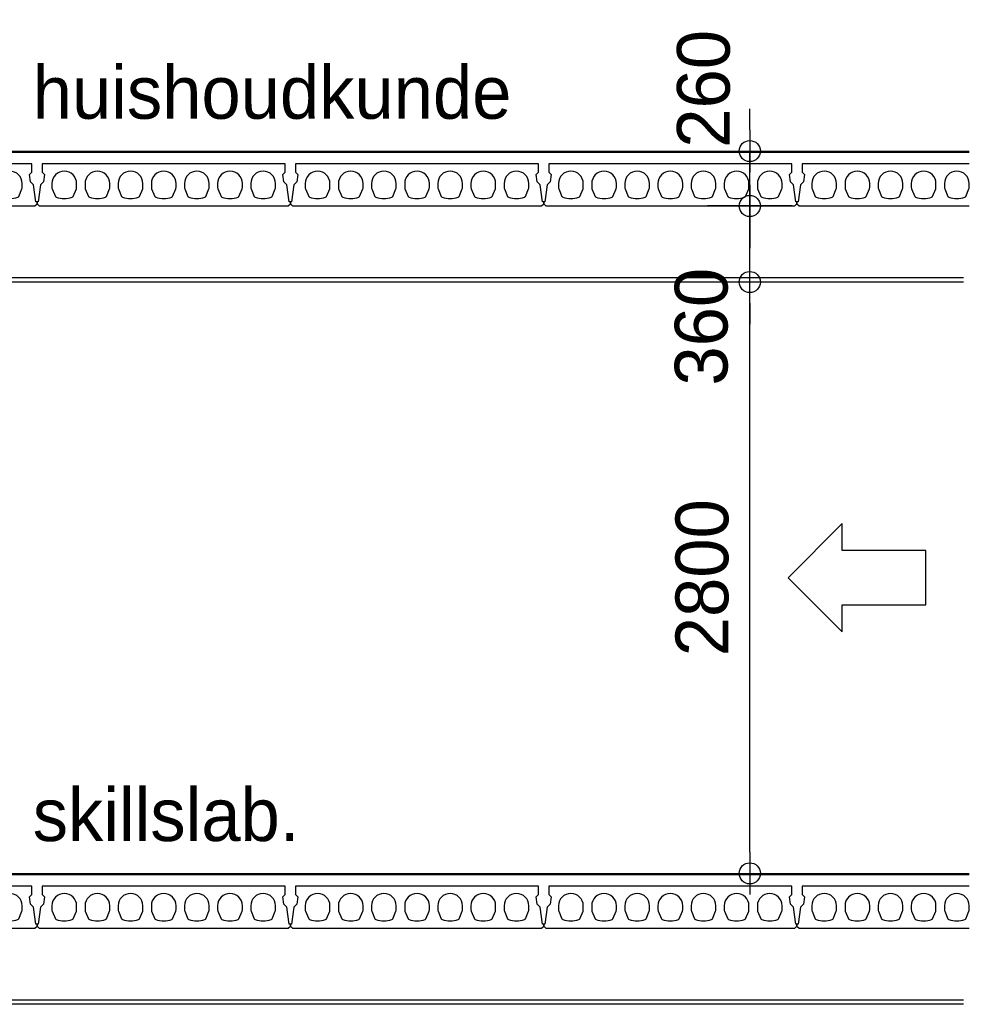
# Model space of a CAD drawing. Extents: x 0 to 140000, y 0 to 84100.
# Tile 26 of 105: x 14791 to 19290, y 21547 to 26209. Entities that reach past the tile are written whole.
import ezdxf
from ezdxf.enums import TextEntityAlignment as Align

# ---------------------------------------------------------------- set-up
doc = ezdxf.new("R2010")
doc.units = 0
doc.header["$LTSCALE"] = 100
doc.header["$MEASUREMENT"] = 0
doc.header["$PDMODE"] = 35
doc.header["$PDSIZE"] = 5
doc.layers.get('0').update_dxf_attribs({"linetype": 'CONTINUOUS'})
doc.layers.get('DEFPOINTS').update_dxf_attribs({"linetype": 'CONTINUOUS'})
for name, color, linetype in [('AL$0A---_WIJZIGINGEN', 2, 'CONTINUOUS'), ('AL23----_VLOEREN', 7, 'CONTINUOUS'), ('AL43----_VLOERAFW', 1, 'CONTINUOUS'), ('AL45----_PLAFONDAFW', 7, 'CONTINUOUS'), ('AM$1A---_ALGEMEEN', 1, 'CONTINUOUS'), ('AT$0A---_WIJZIGINGEN', 7, 'CONTINUOUS'), ('AT$1A---_ALGEMEEN', 7, 'CONTINUOUS')]:
    doc.layers.add(name, color=color, linetype=linetype)
doc.styles.add('00_10', font='B-GBP.shx', dxfattribs={"height": 12})
doc.styles.add('03_AT', font='B-GBP')
doc.styles.add('B-01', font='b-gbp')
doc.dimstyles.new('1732', dxfattribs={"dimscale": 100, "dimtxt": 2.5, "dimasz": 1, "dimexe": 0.18, "dimexo": 0.0625, "dimgap": 1, "dimtad": 1, "dimdec": 0, "dimzin": 0, "dimtxsty": 'B-01', "dimblk1": 'B-TOD', "dimblk2": 'B-TOD', "dimsah": 1, "dimcen": 1, "dimse1": 1, "dimse2": 1, "dimclrt": 2, "dimazin": 3, "dimtfac": 1, "dimtdec": 1, "dimtmove": 0, "dimatfit": 3, "dimtolj": 1, "dimtzin": 0})

# ---------------------------------------------------------------- blocks, each defined once
blk = doc.blocks.new('B-TOD')
for p, q in [((0, -2), (0, 2)), ((-1, 0), (1, 0))]:
    blk.add_line(p, q)
blk.add_circle((0, 0), 0.5)
blk = doc.blocks.new('*D370')
at = {"color": 0, "linetype": 'BYBLOCK'}
blk.add_line((18250, 22266.7), (18250, 24866.7), dxfattribs=at)
at = {"layer": 'DEFPOINTS', "color": 0, "linetype": 'BYBLOCK'}
for p in [(17896.4, 24966.7), (18250, 24966.7), (17887, 22166.7)]:
    blk.add_point(p, dxfattribs=at)
at = {"color": 0, "linetype": 'BYBLOCK', "xscale": 100, "yscale": 100, "zscale": 100}
for p, rotation in [((18250, 24966.7), 90), ((18250, 22166.7), 270)]:
    blk.add_blockref('B-TOD', p, dxfattribs=dict(at, rotation=rotation))
at = {"color": 2, "linetype": 'BYBLOCK', "insert": (18025, 23566.7), "char_height": 250, "attachment_point": 5, "rotation": 90, "style": 'B-01'}
blk.add_mtext('\\A1;2800', dxfattribs=at)
blk = doc.blocks.new('*D371')
at = {"color": 0, "linetype": 'BYBLOCK'}
for p, q in [((18250, 25426.7), (18250, 25526.7)), ((18250, 24966.7), (18250, 25326.7)), ((18250, 24966.7), (18250, 25326.7)), ((18250, 24866.7), (18250, 24766.7))]:
    blk.add_line(p, q, dxfattribs=at)
at = {"layer": 'DEFPOINTS', "color": 0, "linetype": 'BYBLOCK'}
for p in [(17883.7, 25326.7), (18250, 25326.7), (17896.4, 24966.7)]:
    blk.add_point(p, dxfattribs=at)
at = {"color": 0, "linetype": 'BYBLOCK', "xscale": 100, "yscale": 100, "zscale": 100}
for p, rotation in [((18250, 25326.7), 270), ((18250, 24966.7), 90)]:
    blk.add_blockref('B-TOD', p, dxfattribs=dict(at, rotation=rotation))
at = {"color": 2, "linetype": 'BYBLOCK', "insert": (18021.4, 24755.2), "char_height": 250, "attachment_point": 5, "rotation": 90, "style": 'B-01'}
blk.add_mtext('\\A1;360', dxfattribs=at)
blk = doc.blocks.new('*D372')
at = {"color": 0, "linetype": 'BYBLOCK'}
for p, q in [((18250, 25686.7), (18250, 25786.7)), ((18250, 25326.7), (18250, 25586.7)), ((18250, 25326.7), (18250, 25586.7)), ((18250, 25226.7), (18250, 25126.7))]:
    blk.add_line(p, q, dxfattribs=at)
at = {"layer": 'DEFPOINTS', "color": 0, "linetype": 'BYBLOCK'}
for p in [(17883.7, 25586.7), (18250, 25586.7), (17887, 25326.7)]:
    blk.add_point(p, dxfattribs=at)
at = {"color": 0, "linetype": 'BYBLOCK', "xscale": 100, "yscale": 100, "zscale": 100}
for p, rotation in [((18250, 25586.7), 270), ((18250, 25326.7), 90)]:
    blk.add_blockref('B-TOD', p, dxfattribs=dict(at, rotation=rotation))
at = {"color": 2, "linetype": 'BYBLOCK', "insert": (18031.9, 25881.5), "char_height": 250, "attachment_point": 5, "rotation": 90, "style": 'B-01'}
blk.add_mtext('\\A1;260', dxfattribs=at)
blk = doc.blocks.new('N110200A_8790002')
blk.add_lwpolyline([(590, 0), (600, 10), (600, 20), (595, 20), (583.485281, 100.60303), (569.343146, 114.745166), (564.393398, 149.393398), (575, 160), (575, 200), (-575, 200), (-575, 160), (-564.393398, 149.393398), (-569.343146, 114.745166), (-583.485281, 100.60303), (-595, 20), (-600, 20), (-600, 10), (-590, 0)], close=True)
for points in [[(-529.5, 106.5), (-529.5, 86.873683, 0.099699), (-528.330573, 81.0672), (-513.225136, 45.08727, 0.216278), (-508.981623, 41.155233, 0.162058), (-433.018377, 41.155233, 0.216278), (-428.774864, 45.08727), (-413.669427, 81.0672, 0.099699), (-412.5, 86.873683), (-412.5, 106.5, 1)], [(-372.5, 106.5), (-372.5, 86.873683, 0.099699), (-371.330573, 81.0672), (-356.225136, 45.08727, 0.216278), (-351.981623, 41.155233, 0.162058), (-276.018377, 41.155233, 0.216278), (-271.774864, 45.08727), (-256.669427, 81.0672, 0.099699), (-255.5, 86.873683), (-255.5, 106.5, 1)], [(-215.5, 106.5), (-215.5, 86.873683, 0.099699), (-214.330573, 81.0672), (-199.225136, 45.08727, 0.216278), (-194.981623, 41.155233, 0.162058), (-119.018377, 41.155233, 0.216278), (-114.774864, 45.08727), (-99.669427, 81.0672, 0.099699), (-98.5, 86.873683), (-98.5, 106.5, 1)], [(-58.5, 106.5), (-58.5, 86.873683, 0.099699), (-57.330573, 81.0672), (-42.225136, 45.08727, 0.216278), (-37.981623, 41.155233, 0.162058), (37.981623, 41.155233, 0.216278), (42.225136, 45.08727), (57.330573, 81.0672, 0.099699), (58.5, 86.873683), (58.5, 106.5, 1)], [(98.5, 106.5), (98.5, 86.873683, 0.099699), (99.669427, 81.0672), (114.774864, 45.08727, 0.216278), (119.018377, 41.155233, 0.162058), (194.981623, 41.155233, 0.216278), (199.225136, 45.08727), (214.330573, 81.0672, 0.099699), (215.5, 86.873683), (215.5, 106.5, 1)], [(255.5, 106.5), (255.5, 86.873683, 0.099699), (256.669427, 81.0672), (271.774864, 45.08727, 0.216278), (276.018377, 41.155233, 0.162058), (351.981623, 41.155233, 0.216278), (356.225136, 45.08727), (371.330573, 81.0672, 0.099699), (372.5, 86.873683), (372.5, 106.5, 1)], [(412.5, 106.5), (412.5, 86.873683, 0.099699), (413.669427, 81.0672), (428.774864, 45.08727, 0.216278), (433.018377, 41.155233, 0.162058), (508.981623, 41.155233, 0.216278), (513.225136, 45.08727), (528.330573, 81.0672, 0.099699), (529.5, 86.873683), (529.5, 106.5, 1)]]:
    blk.add_lwpolyline(points, format="xyb", close=True)
blk = doc.blocks.new('AS00S005')
at = {"layer": 'AL$0A---_WIJZIGINGEN'}
blk.add_lwpolyline([(0, 0), (-5.12, -5.12), (-5.12, -2.56), (-13.062, -2.56), (-13.062, 2.56), (-5.12, 2.56), (-5.12, 5.12)], close=True, dxfattribs=at)
at = {"layer": 'AT$0A---_WIJZIGINGEN', "color": 3, "style": '03_AT'}
blk.add_attdef('NUMMER', text='', height=3.5, dxfattribs=at).set_placement((-8.982, -0.064), align=Align.MIDDLE)

msp = doc.modelspace()

# ---------------------------------------------------------------- linework, layer by layer
for points in [[(19290, 25526.7), (18498.6, 25526.7), (18498.6, 25486.7), (18509.2, 25476.1), (18504.3, 25441.4), (18490.1, 25427.3), (18478.6, 25346.7), (18473.6, 25346.7), (18473.6, 25336.7), (18483.6, 25326.7), (19290, 25326.7)], [(19290, 22106.7), (18498.6, 22106.7), (18498.6, 22066.7), (18509.2, 22056.1), (18504.3, 22021.4), (18490.1, 22007.3), (18478.6, 21926.7), (18473.6, 21926.7), (18473.6, 21916.7), (18483.6, 21906.7), (19290, 21906.7)]]:
    msp.add_lwpolyline(points)
for points in [[(18544.1, 25433.2), (18544.1, 25413.5, 0.099699), (18545.3, 25407.7), (18560.4, 25371.8, 0.216278), (18564.6, 25367.8, 0.162058), (18640.6, 25367.8, 0.216278), (18644.8, 25371.8), (18659.9, 25407.7, 0.099699), (18661.1, 25413.5), (18661.1, 25433.2, 1)], [(18701.1, 25433.2), (18701.1, 25413.5, 0.099699), (18702.3, 25407.7), (18717.4, 25371.8, 0.216278), (18721.6, 25367.8, 0.162058), (18797.6, 25367.8, 0.216278), (18801.8, 25371.8), (18816.9, 25407.7, 0.099699), (18818.1, 25413.5), (18818.1, 25433.2, 1)], [(18858.1, 25433.2), (18858.1, 25413.5, 0.099699), (18859.3, 25407.7), (18874.4, 25371.8, 0.216278), (18878.6, 25367.8, 0.162058), (18954.6, 25367.8, 0.216278), (18958.8, 25371.8), (18973.9, 25407.7, 0.099699), (18975.1, 25413.5), (18975.1, 25433.2, 1)], [(19015.1, 25433.2), (19015.1, 25413.5, 0.099699), (19016.3, 25407.7), (19031.4, 25371.8, 0.216278), (19035.6, 25367.8, 0.162058), (19111.6, 25367.8, 0.216278), (19115.8, 25371.8), (19130.9, 25407.7, 0.099699), (19132.1, 25413.5), (19132.1, 25433.2, 1)], [(19172.1, 25433.2), (19172.1, 25413.5, 0.099699), (19173.3, 25407.7), (19188.4, 25371.8, 0.216278), (19192.6, 25367.8, 0.162058), (19268.6, 25367.8, 0.216278), (19272.8, 25371.8), (19287.9, 25407.7, 0.099699), (19289.1, 25413.5), (19289.1, 25433.2, 1)], [(18544.1, 22013.2), (18544.1, 21993.5, 0.099699), (18545.3, 21987.7), (18560.4, 21951.8, 0.216278), (18564.6, 21947.8, 0.162058), (18640.6, 21947.8, 0.216278), (18644.8, 21951.8), (18659.9, 21987.7, 0.099699), (18661.1, 21993.5), (18661.1, 22013.2, 1)], [(18701.1, 22013.2), (18701.1, 21993.5, 0.099699), (18702.3, 21987.7), (18717.4, 21951.8, 0.216278), (18721.6, 21947.8, 0.162058), (18797.6, 21947.8, 0.216278), (18801.8, 21951.8), (18816.9, 21987.7, 0.099699), (18818.1, 21993.5), (18818.1, 22013.2, 1)], [(18858.1, 22013.2), (18858.1, 21993.5, 0.099699), (18859.3, 21987.7), (18874.4, 21951.8, 0.216278), (18878.6, 21947.8, 0.162058), (18954.6, 21947.8, 0.216278), (18958.8, 21951.8), (18973.9, 21987.7, 0.099699), (18975.1, 21993.5), (18975.1, 22013.2, 1)], [(19015.1, 22013.2), (19015.1, 21993.5, 0.099699), (19016.3, 21987.7), (19031.4, 21951.8, 0.216278), (19035.6, 21947.8, 0.162058), (19111.6, 21947.8, 0.216278), (19115.8, 21951.8), (19130.9, 21987.7, 0.099699), (19132.1, 21993.5), (19132.1, 22013.2, 1)], [(19172.1, 22013.2), (19172.1, 21993.5, 0.099699), (19173.3, 21987.7), (19188.4, 21951.8, 0.216278), (19192.6, 21947.8, 0.162058), (19268.6, 21947.8, 0.216278), (19272.8, 21951.8), (19287.9, 21987.7, 0.099699), (19289.1, 21993.5), (19289.1, 22013.2, 1)]]:
    msp.add_lwpolyline(points, format="xyb", close=True)
at = {"layer": 'AL23----_VLOEREN'}
for p, q in [((13663.6, 25581.7), (19290, 25581.7)), ((13663.6, 22161.7), (19290, 22161.7))]:
    msp.add_line(p, q, dxfattribs=at)
at = {"layer": 'AL43----_VLOERAFW', "color": 1, "linetype": 'CONTINUOUS'}
for p, q in [((13663.6, 25586.7), (19290, 25586.7)), ((13663.6, 22166.7), (19290, 22166.7))]:
    msp.add_line(p, q, dxfattribs=at)
at = {"layer": 'AL45----_PLAFONDAFW'}
for p, q in [((19262.4, 24986.7), (13694.9, 24986.7)), ((19262.4, 24966.7), (13694.9, 24966.7)), ((19262.4, 21566.7), (13694.9, 21566.7)), ((19262.4, 21546.7), (13694.9, 21546.7))]:
    msp.add_line(p, q, dxfattribs=at)

# ---------------------------------------------------------------- block references
ref = msp.add_blockref('AS00S005', (18431.3, 23566.7), dxfattribs=dict(xscale=-50, yscale=50, zscale=50))
ref.add_attrib('NUMMER', 'B', dxfattribs={"layer": 'AT$0A---_WIJZIGINGEN', "color": 3, "height": 3.5, "style": '03_AT'}).set_placement((18880.5, 23563.5), align=Align.MIDDLE)
at = {"layer": 'AL23----_VLOEREN'}
for p in [(14273.6, 25326.7), (15473.6, 25326.7), (16673.6, 25326.7), (17873.6, 25326.7), (14273.6, 21906.7), (15473.6, 21906.7), (16673.6, 21906.7), (17873.6, 21906.7)]:
    msp.add_blockref('N110200A_8790002', p, dxfattribs=at)

# ---------------------------------------------------------------- texts
at = {"layer": 'AT$1A---_ALGEMEEN', "color": 2, "style": '00_10'}
for s, p in [('huishoudkunde', (14853.1, 25739.7)), ('skillslab.', (14853.1, 22319.7))]:
    msp.add_text(s, height=250, dxfattribs=at).set_placement(p)

# ---------------------------------------------------------------- dimensions: what is measured, and where the dimension line sits
at = {"layer": 'AM$1A---_ALGEMEEN'}
for base, p1, p2, picture, middle in [((18250, 25586.7), (17887, 25326.7), (17883.7, 25586.7), '*D372', (18031.9, 25881.5)), ((18250, 25326.7), (17896.4, 24966.7), (17883.7, 25326.7), '*D371', (18021.4, 24755.2))]:
    dim = msp.add_linear_dim(base=base, p1=p1, p2=p2, angle=90, dimstyle='1732', dxfattribs=at)
    dim.commit()
    dim.dimension.update_dxf_attribs({"geometry": picture, "text_midpoint": middle, "dimtype": 160})
dim = msp.add_linear_dim(base=(18250, 24966.7), p1=(17887, 22166.7), p2=(17896.4, 24966.7), angle=90, dimstyle='1732', dxfattribs=at)
dim.commit()
dim.dimension.update_dxf_attribs({"geometry": '*D370', "text_midpoint": (18025, 23566.7)})

doc.saveas('drawing.dxf')
